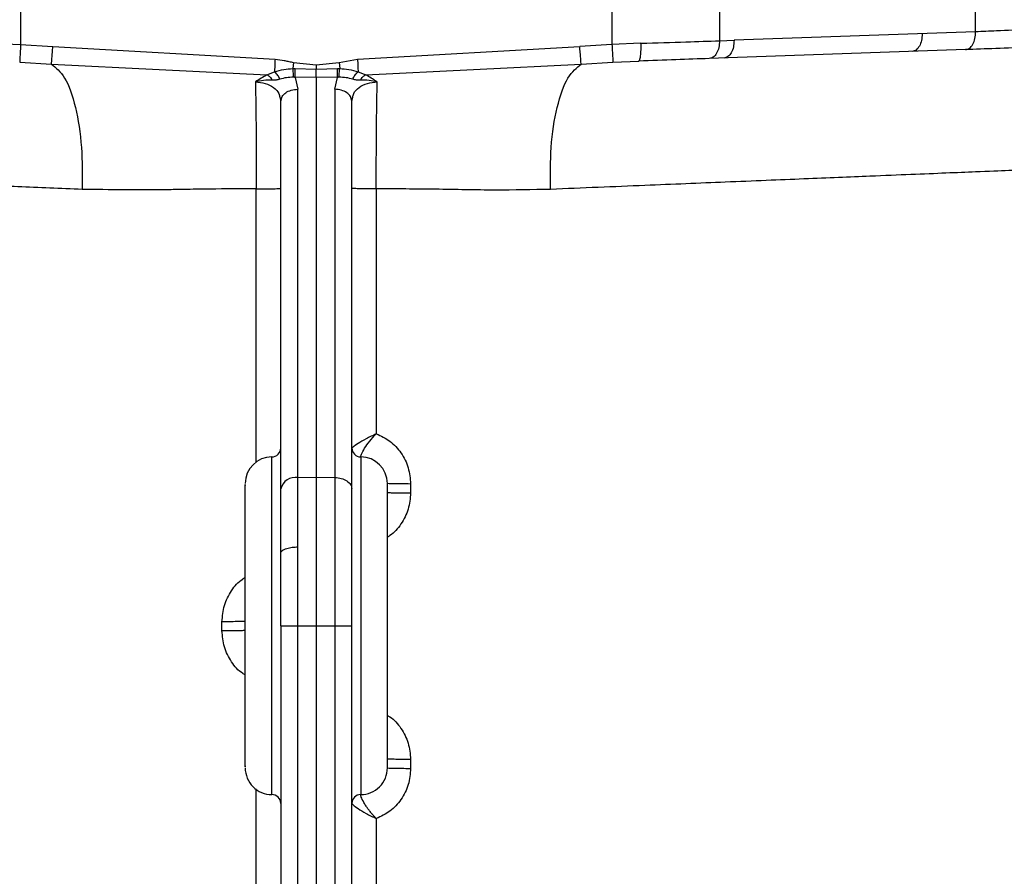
# Model space of a CAD drawing. Header units: inches. Extents: x 144.9 to 238.4, y 214.8 to 247.7.
# Tile 227 of 256: x 177.271 to 177.407, y 244.263 to 244.381. Entities that reach past the tile are written whole.
import ezdxf

# ---------------------------------------------------------------- set-up
doc = ezdxf.new("R2010")
doc.units = ezdxf.units.IN
doc.header["$LTSCALE"] = 0.25
doc.header["$MEASUREMENT"] = 0
doc.layers.add('ANNOTATIONS', color=1, linetype='Continuous')
doc.layers.add('MOTOR LH', color=7, linetype='Continuous')
doc.styles.add('ARIAL', font='arial.ttf', dxfattribs={"height": 0.09375})
doc.dimstyles.new('STANDARD$0', dxfattribs={"dimtxt": 0.09375, "dimasz": 0.09375, "dimexe": 0.03125, "dimexo": 0.046875, "dimgap": 0.09, "dimtad": 0, "dimtih": 1, "dimtoh": 1, "dimdec": 4, "dimzin": 0, "dimdsep": 46, "dimtxsty": 'ARIAL', "dimcen": 0.09, "dimadec": 0, "dimazin": 0, "dimtfac": 1, "dimtdec": 4, "dimtofl": 0, "dimtmove": 0, "dimatfit": 1, "dimfxl": 1, "dimtolj": 1, "dimtzin": 0, "dimarcsym": 0})

# ---------------------------------------------------------------- blocks, each defined once
blk = doc.blocks.new('*D47')
at = {"layer": 'ANNOTATIONS', "color": 0, "lineweight": -2, "transparency": 16777216}
for p, q in [((176.8454608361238, 244.7210665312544), (176.8454608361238, 245.6873671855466)), ((177.9860858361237, 243.5376739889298), (177.9860858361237, 245.6873671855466)), ((176.9392108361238, 245.6561171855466), (177.130663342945, 245.6561171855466)), ((177.8923358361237, 245.6561171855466), (177.7008833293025, 245.6561171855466))]:
    blk.add_line(p, q, dxfattribs=at)
at = {"layer": 'ANNOTATIONS', "color": 0, "transparency": 16777216}
for points in [[(176.9392108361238, 245.6717421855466), (176.9392108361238, 245.6404921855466), (176.8454608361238, 245.6561171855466)], [(177.8923358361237, 245.6717421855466), (177.8923358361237, 245.6404921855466), (177.9860858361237, 245.6561171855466)]]:
    blk.add_solid(points, dxfattribs=at)
at = {"layer": 'defpoints', "color": 0, "transparency": 16777216}
for p in [(176.8454608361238, 245.6561171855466), (176.8454608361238, 244.6741915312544), (177.9860858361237, 243.4907989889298)]:
    blk.add_point(p, dxfattribs=at)
at = {"layer": 'ANNOTATIONS', "color": 0, "transparency": 16777216, "insert": (177.4157733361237, 245.6561171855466), "char_height": 0.09375, "attachment_point": 5, "style": 'ARIAL'}
blk.add_mtext('\\A1;18 5/8"', dxfattribs=at)
blk = doc.blocks.new('*D49')
at = {"layer": 'ANNOTATIONS', "color": 0, "lineweight": -2, "transparency": 16777216}
for p, q in [((176.5571254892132, 244.7850832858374), (176.5571254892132, 246.0537298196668)), ((177.9860858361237, 243.5376739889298), (177.9860858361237, 246.0537298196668)), ((176.6508754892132, 246.0224798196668), (177.0672639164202, 246.0224798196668)), ((177.8923358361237, 246.0224798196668), (177.4759474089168, 246.0224798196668))]:
    blk.add_line(p, q, dxfattribs=at)
at = {"layer": 'ANNOTATIONS', "color": 0, "transparency": 16777216}
for points in [[(176.6508754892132, 246.0381048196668), (176.6508754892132, 246.0068548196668), (176.5571254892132, 246.0224798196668)], [(177.8923358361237, 246.0381048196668), (177.8923358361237, 246.0068548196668), (177.9860858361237, 246.0224798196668)]]:
    blk.add_solid(points, dxfattribs=at)
at = {"layer": 'defpoints', "color": 0, "transparency": 16777216}
for p in [(177.9860858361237, 246.0224798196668), (176.5571254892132, 244.7382082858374), (177.9860858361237, 243.4907989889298)]:
    blk.add_point(p, dxfattribs=at)
at = {"layer": 'ANNOTATIONS', "color": 0, "transparency": 16777216, "insert": (177.2716056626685, 246.0224798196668), "char_height": 0.09375, "attachment_point": 5, "style": 'ARIAL'}
blk.add_mtext('\\A1;24""', dxfattribs=at)

msp = doc.modelspace()

# ---------------------------------------------------------------- linework, layer by layer
at = {"layer": 'MOTOR LH'}
for p, q in [((177.4032368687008, 244.3795891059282), (177.4032368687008, 244.3886547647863)), ((177.3528932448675, 244.3873326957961), (177.3528932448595, 244.3778536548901)), ((177.3677758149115, 244.387540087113), (177.3677758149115, 244.3783507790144)), ((177.2710377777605, 244.3826446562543), (177.2710377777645, 244.3778536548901)), ((177.4032368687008, 244.3795891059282), (177.3697974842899, 244.3784213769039)), ((177.2670166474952, 244.37800941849), (177.2710377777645, 244.3778536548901)), ((177.2710377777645, 244.3778536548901), (177.2754930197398, 244.3775546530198)), ((177.2754930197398, 244.3775546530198), (177.3062520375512, 244.3758036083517)), ((177.3176789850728, 244.3758036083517), (177.3484380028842, 244.3775546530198)), ((177.3528932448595, 244.3778536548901), (177.3484380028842, 244.3775546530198)), ((177.3569143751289, 244.37800941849), (177.3528932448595, 244.3778536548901)), ((177.3677758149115, 244.3783507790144), (177.3697974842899, 244.3784213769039)), ((177.4018344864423, 244.3771299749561), (177.366373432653, 244.3758916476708)), ((177.2709038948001, 244.3753998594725), (177.2753024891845, 244.3751206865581)), ((177.275302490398, 244.3751206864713), (177.3051299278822, 244.3736320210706)), ((177.3088049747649, 244.3753612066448), (177.3087279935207, 244.3744939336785)), ((177.3088049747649, 244.3753612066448), (177.311965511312, 244.3750451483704)), ((177.311965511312, 244.3750451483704), (177.3151260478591, 244.3753612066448)), ((177.3119655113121, 244.375045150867), (177.3119655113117, 244.3744204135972)), ((177.3151260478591, 244.3753612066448), (177.3176789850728, 244.3758036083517)), ((177.3151260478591, 244.3753612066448), (177.3152030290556, 244.3744939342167)), ((177.3188010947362, 244.3736320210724), (177.3486285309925, 244.3751206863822)), ((177.3486285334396, 244.3751206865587), (177.353027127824, 244.3753998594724)), ((177.3530271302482, 244.3753998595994), (177.3565981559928, 244.375550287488)), ((177.3051299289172, 244.3736320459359), (177.3061810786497, 244.3740596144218)), ((177.3087279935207, 244.3744939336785), (177.3090384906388, 244.3744952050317)), ((177.3090384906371, 244.3744952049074), (177.3119655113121, 244.3744204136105)), ((177.309045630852, 244.3740760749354), (177.3090384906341, 244.3744952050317)), ((177.3119655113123, 244.3744204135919), (177.3148925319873, 244.3744952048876)), ((177.314885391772, 244.3740760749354), (177.3148925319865, 244.3744952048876)), ((177.314892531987, 244.3744952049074), (177.3152030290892, 244.3744939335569)), ((177.3177499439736, 244.3740596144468), (177.3188010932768, 244.3736320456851)), ((177.3069139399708, 244.3730331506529), (177.3068530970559, 244.3731876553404)), ((177.311965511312, 244.3733216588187), (177.3090434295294, 244.3732857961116)), ((177.3090434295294, 244.3732857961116), (177.3094190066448, 244.3716411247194)), ((177.311965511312, 244.3733216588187), (177.3119655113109, 244.3179220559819)), ((177.3148875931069, 244.3732857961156), (177.311965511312, 244.3733216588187)), ((177.3145120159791, 244.3716411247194), (177.3148875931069, 244.3732857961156)), ((177.3170170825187, 244.373033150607), (177.3170779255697, 244.3731876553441)), ((177.3070442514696, 244.3700601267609), (177.307223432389, 244.3706527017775)), ((177.3094190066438, 244.3178896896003), (177.3094190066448, 244.3716411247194)), ((177.3145120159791, 244.3716411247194), (177.3145120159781, 244.3178896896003)), ((177.3168867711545, 244.3700601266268), (177.3167075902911, 244.370652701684)), ((177.3069157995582, 244.3705421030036), (177.3070442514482, 244.3700601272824)), ((177.3070442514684, 244.316308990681), (177.3070442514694, 244.3700601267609)), ((177.3168867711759, 244.3700601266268), (177.3170152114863, 244.3705420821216)), ((177.3168867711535, 244.316308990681), (177.3168867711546, 244.3700601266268)), ((177.3036584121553, 244.3199556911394), (177.3036602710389, 244.357850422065)), ((177.3202703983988, 244.3578504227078), (177.3202723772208, 244.3239462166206)), ((177.3058139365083, 244.2739898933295), (177.3058139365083, 244.3207418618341)), ((177.3181170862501, 244.320741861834), (177.3181112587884, 244.3207471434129)), ((177.3181170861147, 244.3207418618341), (177.3181170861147, 244.2739898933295)), ((177.3094190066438, 244.3178896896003), (177.3119655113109, 244.3179220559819)), ((177.3119655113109, 244.3179220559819), (177.3145120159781, 244.3178896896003)), ((177.3250198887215, 244.3169865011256), (177.3250199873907, 244.3157561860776)), ((177.2989095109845, 244.2966863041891), (177.2989096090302, 244.2979166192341)), ((177.3070442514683, 244.297340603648), (177.3070442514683, 244.2457464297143)), ((177.3094190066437, 244.297340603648), (177.3119655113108, 244.2973729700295)), ((177.3094190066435, 244.2459537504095), (177.3094190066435, 244.297340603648)), ((177.3119655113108, 244.2973729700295), (177.3145120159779, 244.297340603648)), ((177.3119655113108, 244.2973729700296), (177.3119655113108, 244.2460426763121)), ((177.3145120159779, 244.297340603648), (177.3145120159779, 244.2459537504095)), ((177.3168867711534, 244.2457464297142), (177.3168867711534, 244.297340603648)), ((177.325022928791, 244.2788467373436), (177.3250230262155, 244.2776164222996)), ((177.3070442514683, 244.2767997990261), (177.3070345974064, 244.2767997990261)), ((177.3036552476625, 244.2589488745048), (177.303656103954, 244.274767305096)), ((177.3181076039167, 244.2739756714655), (177.3181170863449, 244.2739898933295)), ((177.3202750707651, 244.2706567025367), (177.3202757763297, 244.2589488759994))]:
    msp.add_line(p, q, dxfattribs=at)
for centre, radius, start, end in [((177.3058139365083, 244.3219721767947), 0.001230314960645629, 269.9999999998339, 2.101181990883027e-08), ((177.3181170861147, 244.3219721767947), 0.001230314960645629, 180.0000000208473, 269.9999999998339), ((177.3058139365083, 244.3170509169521), 0.00369094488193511, 90.00000000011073, 179.9999999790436), ((177.3181170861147, 244.3170509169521), 0.00369094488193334, 2.095645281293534e-08, 89.99999670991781), ((177.309114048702, 244.3157736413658), 0.002137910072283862, 81.79918477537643, 165.4983561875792), ((177.3058139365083, 244.2776808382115), 0.003690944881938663, 179.9999999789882, 270.0000000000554), ((177.3181170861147, 244.2776808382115), 0.00369094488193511, 270, 2.106718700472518e-08), ((177.3058139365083, 244.2727595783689), 0.001230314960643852, 2.084734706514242e-08, 90), ((177.3181170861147, 244.2727595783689), 0.001230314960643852, 90, 179.9999999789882)]:
    msp.add_arc(centre, radius, start, end, dxfattribs=at)
for points in [[(177.3958437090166, 244.3793309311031), (177.3958289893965, 244.3790129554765), (177.3957995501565, 244.3783770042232), (177.3954820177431, 244.3775709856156), (177.3950141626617, 244.3769998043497), (177.3946322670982, 244.3769144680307), (177.3944413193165, 244.3768717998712)], [(177.4018344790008, 244.3771299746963), (177.4020254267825, 244.3771726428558), (177.402407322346, 244.3772579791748), (177.4028751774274, 244.3778291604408), (177.4031927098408, 244.3786351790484), (177.4032221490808, 244.3792711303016), (177.4032368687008, 244.3795891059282)], [(177.3677758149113, 244.3783507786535), (177.3677610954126, 244.3780328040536), (177.3677316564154, 244.3773968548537), (177.3674141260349, 244.3765908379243), (177.3669462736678, 244.3760196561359), (177.3665643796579, 244.3759343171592), (177.3663734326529, 244.3758916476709)], [(177.36979748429, 244.3784213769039), (177.3697827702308, 244.3781034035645), (177.3697533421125, 244.3774674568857), (177.3694358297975, 244.3766614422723), (177.3689679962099, 244.3760902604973), (177.3685861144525, 244.3760049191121), (177.3683951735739, 244.3759622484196)], [(177.307223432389, 244.3706527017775), (177.3073742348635, 244.3708310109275), (177.3076758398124, 244.3711876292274), (177.3084823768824, 244.3715507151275), (177.3091067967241, 244.3716109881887), (177.3094190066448, 244.3716411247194)], [(177.3167075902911, 244.370652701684), (177.3165567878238, 244.3708310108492), (177.3162551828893, 244.3711876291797), (177.3154486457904, 244.3715507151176), (177.3148242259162, 244.3716109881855), (177.3145120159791, 244.3716411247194)], [(177.303660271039, 244.3578504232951), (177.3041125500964, 244.3578519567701), (177.3050171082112, 244.35785502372), (177.3061262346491, 244.3578701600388), (177.306895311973, 244.357890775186), (177.3069946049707, 244.3579068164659), (177.3070442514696, 244.3579148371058)], [(177.3202703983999, 244.3578504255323), (177.3198181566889, 244.3578519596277), (177.318913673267, 244.3578550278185), (177.3178046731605, 244.3578701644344), (177.3170356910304, 244.3578907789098), (177.3169364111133, 244.3579068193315), (177.3168867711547, 244.3579148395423)], [(177.3145120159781, 244.3178896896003), (177.3148258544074, 244.3178599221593), (177.3154535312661, 244.3178003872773), (177.3162356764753, 244.3174322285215), (177.3167807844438, 244.3169169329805), (177.3168514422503, 244.3165116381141), (177.3168867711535, 244.3163089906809)], [(177.3250198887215, 244.3169865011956), (177.3245861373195, 244.316988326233), (177.3237186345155, 244.3169919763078), (177.3226707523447, 244.3170072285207), (177.3219475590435, 244.3170274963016), (177.3218545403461, 244.3170431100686), (177.3218080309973, 244.3170509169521)], [(177.3218080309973, 244.3158206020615), (177.3218545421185, 244.3158127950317), (177.3219475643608, 244.3157971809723), (177.3226707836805, 244.3157769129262), (177.3237187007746, 244.3157616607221), (177.3245862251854, 244.3157580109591), (177.3250199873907, 244.3157561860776)], [(177.302122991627, 244.2979810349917), (177.3020764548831, 244.2979732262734), (177.3019833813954, 244.2979576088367), (177.3012597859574, 244.2979373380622), (177.3002113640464, 244.297922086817), (177.2993435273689, 244.2979184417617), (177.2989096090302, 244.2979166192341)], [(177.3070442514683, 244.297340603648), (177.3070795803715, 244.297340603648), (177.307150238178, 244.297340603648), (177.3076953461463, 244.297340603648), (177.3084774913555, 244.297340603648), (177.3091051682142, 244.297340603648), (177.3094190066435, 244.297340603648)], [(177.3145120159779, 244.297340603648), (177.3148258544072, 244.297340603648), (177.3154535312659, 244.297340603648), (177.3162356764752, 244.297340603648), (177.3167807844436, 244.297340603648), (177.3168514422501, 244.297340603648), (177.3168867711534, 244.297340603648)], [(177.2989095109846, 244.2966863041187), (177.2993434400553, 244.2966881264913), (177.3002112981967, 244.2966917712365), (177.3012597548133, 244.2967070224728), (177.3019833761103, 244.2967272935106), (177.3020764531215, 244.2967429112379), (177.302122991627, 244.2967507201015)], [(177.325022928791, 244.2788467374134), (177.3245888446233, 244.2788485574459), (177.3237206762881, 244.2788521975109), (177.3226717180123, 244.2788674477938), (177.3219477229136, 244.2788877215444), (177.3218545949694, 244.2789033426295), (177.3218080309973, 244.2789111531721)], [(177.3218080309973, 244.2776808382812), (177.3218545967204, 244.2776730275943), (177.3219477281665, 244.2776574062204), (177.3226717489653, 244.2776371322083), (177.3237207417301, 244.2776218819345), (177.324588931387, 244.2776182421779), (177.3250230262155, 244.2776164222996)]]:
    msp.add_open_spline(points, degree=3, dxfattribs=at)
for points, knots in [([(177.4106781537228, 244.3799009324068), (177.4091174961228, 244.3798361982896), (177.4064280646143, 244.3797246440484), (177.4041802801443, 244.3796291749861), (177.4032368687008, 244.3795891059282)], [0, 0, 0, 0, 0.580292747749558, 1, 1, 1, 1]), ([(177.2710377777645, 244.3778536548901), (177.2710214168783, 244.3775538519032), (177.2709874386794, 244.3769312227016), (177.2709432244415, 244.3761210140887), (177.2709118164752, 244.3755453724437), (177.2709064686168, 244.3754471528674), (177.2709038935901, 244.3753998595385)], [0, 0, 0, 0, 0.2407582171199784, 0.5000053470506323, 0.75924950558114, 1, 1, 1, 1]), ([(177.2753024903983, 244.375120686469), (177.2753075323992, 244.3751852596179), (177.2753179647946, 244.3753188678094), (177.2753632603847, 244.37589751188), (177.2754243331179, 244.3766774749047), (177.2754706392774, 244.3772688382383), (177.2754930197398, 244.3775546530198)], [0, 0, 0, 0, 0.2416447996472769, 0.4999868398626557, 0.7583361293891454, 1, 1, 1, 1]), ([(177.3486285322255, 244.3751206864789), (177.3486234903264, 244.3751852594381), (177.3486130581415, 244.3753188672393), (177.3485677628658, 244.375897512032), (177.3485066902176, 244.3766774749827), (177.3484603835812, 244.3772688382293), (177.3484380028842, 244.3775546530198)], [0, 0, 0, 0, 0.2416448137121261, 0.4999868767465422, 0.7583361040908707, 1, 1, 1, 1]), ([(177.3528932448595, 244.3778536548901), (177.3529096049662, 244.3775538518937), (177.3529435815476, 244.3769312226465), (177.3529877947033, 244.3761210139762), (177.353019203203, 244.3755453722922), (177.3530245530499, 244.3754471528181), (177.3530271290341, 244.3753998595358)], [0, 0, 0, 0, 0.2407581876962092, 0.5000053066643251, 0.7592494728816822, 1, 1, 1, 1]), ([(177.3565981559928, 244.375550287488), (177.3566473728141, 244.3755846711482), (177.3567230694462, 244.3756375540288), (177.3568056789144, 244.3759453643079), (177.3568588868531, 244.376262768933), (177.3568970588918, 244.3766559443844), (177.3569274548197, 244.3772268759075), (177.3569195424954, 244.3777010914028), (177.3569143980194, 244.3780094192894)], [0, 0, 0, 0, 0.2395353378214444, 0.3684110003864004, 0.4999998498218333, 0.6315887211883, 0.7604644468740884, 1, 1, 1, 1]), ([(177.3569143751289, 244.37800941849), (177.359049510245, 244.3780762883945), (177.3629535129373, 244.3781985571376), (177.3662721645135, 244.3783033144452), (177.3677758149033, 244.3783507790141)], [0, 0, 0, 0, 0.5469092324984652, 1, 1, 1, 1]), ([(177.4107640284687, 244.3774418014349), (177.4091527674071, 244.3773855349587), (177.4059302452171, 244.3772730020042), (177.4031997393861, 244.3771776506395), (177.4018344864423, 244.3771299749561)], [0, 0, 0, 0, 0.4999999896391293, 1, 1, 1, 1]), ([(177.2753024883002, 244.3751206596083), (177.2759347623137, 244.3746174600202), (177.2772344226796, 244.3735831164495), (177.2787045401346, 244.3693655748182), (177.2795841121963, 244.363848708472), (177.2795659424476, 244.3597509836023), (177.2795572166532, 244.3577831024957)], [0, 0, 0, 0, 0.246397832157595, 0.5064789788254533, 0.7629927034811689, 1, 1, 1, 1]), ([(177.3062520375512, 244.3758036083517), (177.3062456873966, 244.375647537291), (177.3062327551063, 244.3753296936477), (177.3062138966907, 244.3748662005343), (177.3061960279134, 244.3744270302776), (177.3061860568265, 244.3741819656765), (177.3061810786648, 244.3740596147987)], [0, 0, 0, 0, 0.2414344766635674, 0.4916889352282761, 0.7462207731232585, 0.9999999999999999, 0.9999999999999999, 0.9999999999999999, 0.9999999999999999]), ([(177.3062520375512, 244.3758036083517), (177.3066834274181, 244.3757634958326), (177.3071413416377, 244.3757209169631), (177.3077733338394, 244.3755757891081), (177.3081915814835, 244.3754651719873), (177.3085918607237, 244.3753973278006), (177.3088049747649, 244.3753612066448)], [0, 0, 0, 0, 0.4998569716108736, 0.5305910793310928, 0.7500803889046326, 1, 1, 1, 1]), ([(177.3176789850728, 244.3758036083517), (177.3176853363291, 244.3756475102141), (177.3176982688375, 244.375329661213), (177.3177171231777, 244.37486626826), (177.3177349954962, 244.3744270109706), (177.3177449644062, 244.3741819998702), (177.317749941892, 244.3740596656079)], [0, 0, 0, 0, 0.2414772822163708, 0.4916990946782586, 0.7462049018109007, 1, 1, 1, 1]), ([(177.3443741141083, 244.357783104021), (177.3443653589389, 244.35975099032), (177.3443471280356, 244.3638487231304), (177.345226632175, 244.3693655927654), (177.3466966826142, 244.3735831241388), (177.3479962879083, 244.3746174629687), (177.3486285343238, 244.3751206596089)], [0, 0, 0, 0, 0.237007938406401, 0.4935220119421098, 0.7536029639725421, 1, 1, 1, 1]), ([(177.366373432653, 244.3758916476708), (177.3648726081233, 244.3758392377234), (177.3618708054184, 244.375734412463), (177.3583557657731, 244.3756116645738), (177.3565981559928, 244.3755502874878)], [0, 0, 0, 0, 0.4999744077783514, 1, 1, 1, 1]), ([(177.3051299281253, 244.3736320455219), (177.3048622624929, 244.3734823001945), (177.3043270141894, 244.3731828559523), (177.3037943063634, 244.3728302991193), (177.3035279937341, 244.3726540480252)], [0, 0, 0, 0, 0.5000774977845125, 1, 1, 1, 1]), ([(177.3051299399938, 244.3736320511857), (177.3052003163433, 244.3735978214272), (177.3053429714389, 244.3735284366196), (177.3055429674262, 244.3733549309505), (177.3057214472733, 244.3731425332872), (177.3058102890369, 244.3729758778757), (177.3058541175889, 244.3728936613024)], [0, 0, 0, 0, 0.2466658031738, 0.4999994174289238, 0.7533333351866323, 1, 1, 1, 1]), ([(177.3068530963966, 244.3731876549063), (177.306812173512, 244.3732720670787), (177.3067295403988, 244.3734425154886), (177.3065627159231, 244.3736834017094), (177.3063771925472, 244.3738982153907), (177.3062456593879, 244.3740064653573), (177.3061810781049, 244.3740596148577)], [0, 0, 0, 0, 0.2497396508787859, 0.5042842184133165, 0.7566091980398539, 1, 1, 1, 1]), ([(177.3061810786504, 244.3740596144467), (177.3066011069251, 244.3741789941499), (177.3074147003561, 244.3744102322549), (177.3082998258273, 244.3744666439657), (177.3087279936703, 244.3744939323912)], [0, 0, 0, 0, 0.5162631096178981, 1, 1, 1, 1]), ([(177.3088234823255, 244.3733010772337), (177.3088196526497, 244.3733869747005), (177.3088118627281, 244.3735616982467), (177.3087895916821, 244.3738713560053), (177.3087613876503, 244.3741922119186), (177.3087389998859, 244.3743944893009), (177.3087279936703, 244.3744939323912)], [0, 0, 0, 0, 0.2458102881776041, 0.5000013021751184, 0.7541919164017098, 1, 1, 1, 1]), ([(177.3090434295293, 244.373285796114), (177.3090451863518, 244.373402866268), (177.3090487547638, 244.3736406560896), (177.3090466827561, 244.3739294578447), (177.309045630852, 244.3740760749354)], [0, 0, 0, 0, 0.4923261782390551, 1, 1, 1, 1]), ([(177.311965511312, 244.3733216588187), (177.3119655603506, 244.3733967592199), (177.311965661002, 244.3735509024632), (177.3119658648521, 244.3738279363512), (177.3119656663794, 244.3741258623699), (177.3119655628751, 244.3743224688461), (177.3119655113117, 244.374420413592)], [0, 0, 0, 0, 0.2381863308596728, 0.4888763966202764, 0.7453701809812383, 1, 1, 1, 1]), ([(177.314887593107, 244.3732857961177), (177.3148858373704, 244.3734028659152), (177.3148822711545, 244.3736406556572), (177.3148843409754, 244.3739294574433), (177.314885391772, 244.3740760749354)], [0, 0, 0, 0, 0.4923248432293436, 1, 1, 1, 1]), ([(177.3151075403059, 244.3733010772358), (177.3151113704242, 244.3733869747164), (177.3151191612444, 244.3735616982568), (177.3151414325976, 244.3738713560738), (177.3151696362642, 244.3741922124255), (177.3151920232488, 244.3743944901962), (177.3152030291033, 244.3744939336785)], [0, 0, 0, 0, 0.2458101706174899, 0.500000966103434, 0.7541912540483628, 1, 1, 1, 1]), ([(177.3152030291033, 244.3744939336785), (177.3156311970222, 244.3744666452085), (177.3165163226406, 244.3744102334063), (177.317329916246, 244.3741789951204), (177.3177499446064, 244.3740596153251)], [0, 0, 0, 0, 0.4837368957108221, 1, 1, 1, 1]), ([(177.3170779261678, 244.3731876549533), (177.3171188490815, 244.3732720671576), (177.3172014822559, 244.3734425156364), (177.3173683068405, 244.3736834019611), (177.3175538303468, 244.3738982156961), (177.3176853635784, 244.374006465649), (177.3177499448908, 244.3740596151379)], [0, 0, 0, 0, 0.2497396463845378, 0.5042842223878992, 0.756609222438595, 0.9999999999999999, 0.9999999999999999, 0.9999999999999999, 0.9999999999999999]), ([(177.3180769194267, 244.3728936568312), (177.3181207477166, 244.3729758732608), (177.3182095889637, 244.3731425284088), (177.3183880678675, 244.37335492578), (177.3185880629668, 244.3735284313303), (177.3187307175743, 244.3735978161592), (177.3188010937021, 244.3736320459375)], [0, 0, 0, 0, 0.2466665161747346, 0.5000003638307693, 0.7533340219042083, 1, 1, 1, 1]), ([(177.3204030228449, 244.3726540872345), (177.3204030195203, 244.3726541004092), (177.3204030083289, 244.3726541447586), (177.3204029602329, 244.3726543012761), (177.3204027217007, 244.3726548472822), (177.320401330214, 244.3726567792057), (177.3203925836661, 244.3726632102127), (177.3203720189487, 244.3726739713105), (177.3203390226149, 244.3726979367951), (177.3202740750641, 244.3727403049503), (177.3201487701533, 244.3728242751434), (177.3199039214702, 244.372982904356), (177.3194513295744, 244.3732748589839), (177.3190568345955, 244.3734915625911), (177.3188010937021, 244.3736320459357)], [0, 0, 0, 0, 2.810596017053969e-05, 9.461166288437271e-05, 0.0003359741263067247, 0.001220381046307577, 0.004519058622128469, 0.01747225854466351, 0.03478294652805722, 0.06923594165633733, 0.1374645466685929, 0.2711810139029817, 0.527525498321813, 1, 1, 1, 1]), ([(177.3035277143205, 244.3726537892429), (177.3035434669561, 244.3719886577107), (177.303584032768, 244.3702758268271), (177.3036307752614, 244.3665406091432), (177.3036591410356, 244.3620756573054), (177.3036599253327, 244.3591430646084), (177.3036602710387, 244.3578504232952)], [0, 0, 0, 0, 0.1938026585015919, 0.499075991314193, 0.7792004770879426, 1, 1, 1, 1]), ([(177.3058542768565, 244.3728937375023), (177.305465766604, 244.3728985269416), (177.3047327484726, 244.3729075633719), (177.3039130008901, 244.372735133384), (177.3035277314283, 244.3726540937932)], [0, 0, 0, 0, 0.5300145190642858, 1, 1, 1, 1]), ([(177.3035277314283, 244.3726540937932), (177.3039987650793, 244.3726111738), (177.3049434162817, 244.3725250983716), (177.3060889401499, 244.3719111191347), (177.3067927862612, 244.3712030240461), (177.3068846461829, 244.3707094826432), (177.3069157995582, 244.3705421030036)], [0, 0, 0, 0, 0.2824160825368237, 0.5663813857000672, 0.85294257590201, 1, 1, 1, 1]), ([(177.3069138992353, 244.3730331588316), (177.3067382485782, 244.3729870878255), (177.3063820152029, 244.3728936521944), (177.306031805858, 244.3728937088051), (177.3058542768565, 244.3728937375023)], [0, 0, 0, 0, 0.4930774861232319, 1, 1, 1, 1]), ([(177.3088234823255, 244.3733010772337), (177.3084828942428, 244.3732924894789), (177.307786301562, 244.3732749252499), (177.3072089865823, 244.3731149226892), (177.3069139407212, 244.3730331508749)], [0, 0, 0, 0, 0.4889343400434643, 1, 1, 1, 1]), ([(177.3090434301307, 244.3732857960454), (177.3090069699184, 244.3732894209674), (177.3089336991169, 244.3732967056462), (177.3088603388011, 244.3732996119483), (177.3088234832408, 244.3733010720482)], [0, 0, 0, 0, 0.4976090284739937, 1, 1, 1, 1]), ([(177.3151075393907, 244.3733010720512), (177.3150706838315, 244.3732996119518), (177.3149973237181, 244.3732967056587), (177.3149240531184, 244.3732894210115), (177.3148875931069, 244.3732857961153)], [0, 0, 0, 0, 0.5023923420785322, 0.9999999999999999, 0.9999999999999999, 0.9999999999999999, 0.9999999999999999]), ([(177.3170170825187, 244.373033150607), (177.316722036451, 244.3731149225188), (177.316144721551, 244.3732749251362), (177.3154481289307, 244.3732924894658), (177.3151075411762, 244.3733010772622)], [0, 0, 0, 0, 0.5110660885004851, 1, 1, 1, 1]), ([(177.3170152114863, 244.3705420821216), (177.3170463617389, 244.3707094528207), (177.3171382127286, 244.3712029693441), (177.3178419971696, 244.3719110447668), (177.3189874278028, 244.3725250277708), (177.3199320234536, 244.372611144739), (177.3204030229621, 244.372654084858)], [0, 0, 0, 0, 0.1470567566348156, 0.433617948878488, 0.7175874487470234, 1, 1, 1, 1]), ([(177.3180767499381, 244.3728937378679), (177.3178992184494, 244.3728937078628), (177.3175490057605, 244.3728936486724), (177.3171927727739, 244.3729870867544), (177.3170171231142, 244.3730331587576)], [0, 0, 0, 0, 0.5069247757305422, 1, 1, 1, 1]), ([(177.3204030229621, 244.372654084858), (177.3200183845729, 244.3727350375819), (177.3191987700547, 244.3729075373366), (177.3184657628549, 244.3728985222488), (177.3180767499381, 244.3728937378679)], [0, 0, 0, 0, 0.469291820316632, 0.9999999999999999, 0.9999999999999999, 0.9999999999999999, 0.9999999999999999]), ([(177.3202703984, 244.3578504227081), (177.3202705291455, 244.3590519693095), (177.3202708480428, 244.3619826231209), (177.3202978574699, 244.3663723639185), (177.3203450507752, 244.3701979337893), (177.3203858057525, 244.3719238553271), (177.3204030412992, 244.3726537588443)], [0, 0, 0, 0, 0.205336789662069, 0.5008303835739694, 0.7888979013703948, 1, 1, 1, 1]), ([(177.2795572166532, 244.3577831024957), (177.2765563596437, 244.35790591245), (177.2707243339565, 244.3581445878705), (177.2626585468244, 244.3584748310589), (177.2550388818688, 244.3587871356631), (177.2478807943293, 244.3590800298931), (177.2411941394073, 244.3593538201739), (177.2340421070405, 244.3596469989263), (177.2268950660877, 244.3599388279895), (177.22049536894, 244.3602001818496), (177.2157750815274, 244.3603942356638), (177.2141121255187, 244.360462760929), (177.2132892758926, 244.3604966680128)], [0, 0, 0, 0, 0.08837699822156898, 0.1717565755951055, 0.2501394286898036, 0.3362471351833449, 0.4196069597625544, 0.5002199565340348, 0.6289848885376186, 0.7552000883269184, 0.8788702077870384, 1, 1, 1, 1]), ([(177.4106417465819, 244.3604966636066), (177.4098193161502, 244.3604627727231), (177.4081572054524, 244.3603942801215), (177.4039696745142, 244.3602221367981), (177.3992467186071, 244.3600290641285), (177.3943657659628, 244.3598298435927), (177.3892964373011, 244.3596226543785), (177.3842753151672, 244.3594168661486), (177.379482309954, 244.3592205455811), (177.3742529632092, 244.359006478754), (177.3670413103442, 244.3587113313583), (177.357246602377, 244.3583098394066), (177.3487915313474, 244.3579638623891), (177.3443741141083, 244.357783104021)], [0, 0, 0, 0, 0.1211240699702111, 0.2447886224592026, 0.3286819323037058, 0.4137093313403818, 0.4998722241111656, 0.5600793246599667, 0.6218325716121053, 0.6851324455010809, 0.7499794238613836, 0.8693748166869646, 1, 1, 1, 1]), ([(177.303660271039, 244.3578504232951), (177.3015182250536, 244.3578464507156), (177.2983307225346, 244.357840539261), (177.2944151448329, 244.3577771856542), (177.2924384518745, 244.3577458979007), (177.2914458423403, 244.3577300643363), (177.2911902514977, 244.3577259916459), (177.2911225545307, 244.3577249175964), (177.2911029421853, 244.3577246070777), (177.287194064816, 244.3576638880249), (177.2833746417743, 244.3577235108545), (177.2795572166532, 244.3577831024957)], [0, 0, 0, 0, 0.2615706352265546, 0.3892339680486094, 0.4824090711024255, 0.506244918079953, 0.512474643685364, 0.5141674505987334, 0.5146583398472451, 0.514912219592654, 1, 1, 1, 1]), ([(177.3443741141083, 244.357783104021), (177.3418507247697, 244.3577298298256), (177.3366269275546, 244.3576195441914), (177.3285574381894, 244.3578232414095), (177.3230056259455, 244.3578414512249), (177.3202703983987, 244.3578504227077)], [0, 0, 0, 0, 0.3216064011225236, 0.6657738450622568, 1, 1, 1, 1]), ([(177.3202723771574, 244.3239462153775), (177.3197897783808, 244.3237077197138), (177.3188379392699, 244.3232373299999), (177.3177359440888, 244.3225885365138), (177.3170194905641, 244.3221042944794), (177.3169291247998, 244.3220167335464), (177.3168867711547, 244.3219756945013)], [0, 0, 0, 0, 0.2768584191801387, 0.5460533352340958, 0.7872391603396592, 0.9999999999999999, 0.9999999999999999, 0.9999999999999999, 0.9999999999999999]), ([(177.3181112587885, 244.3207471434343), (177.3181115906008, 244.3207778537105), (177.3181122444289, 244.3208383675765), (177.318248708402, 244.3211988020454), (177.3186080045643, 244.3218903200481), (177.3193187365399, 244.3229126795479), (177.3199535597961, 244.3236006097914), (177.3202724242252, 244.32394614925)], [0, 0, 0, 0, 0.1351017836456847, 0.2662148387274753, 0.5145907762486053, 0.7561845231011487, 1, 1, 1, 1]), ([(177.3202723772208, 244.3239462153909), (177.3209252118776, 244.3236369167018), (177.3222536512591, 244.3230075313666), (177.3237773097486, 244.3213363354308), (177.3248210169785, 244.3192787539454), (177.3249534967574, 244.3177517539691), (177.3250198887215, 244.3169865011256)], [0, 0, 0, 0, 0.2409171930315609, 0.490237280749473, 0.7445334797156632, 1, 1, 1, 1]), ([(177.3094135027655, 244.3082745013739), (177.3094137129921, 244.3099896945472), (177.3094141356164, 244.313437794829), (177.3094173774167, 244.3164006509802), (177.3094190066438, 244.3178896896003)], [0, 0, 0, 0, 0.4974313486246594, 1, 1, 1, 1]), ([(177.3119655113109, 244.3179220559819), (177.3119656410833, 244.3164369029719), (177.3119659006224, 244.3134666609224), (177.311966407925, 244.3083550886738), (177.3119659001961, 244.3029544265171), (177.3119656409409, 244.2992334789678), (177.3119655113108, 244.2973729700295)], [0, 0, 0, 0, 0.2500060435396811, 0.5000013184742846, 0.7499959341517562, 1, 1, 1, 1]), ([(177.3145120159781, 244.3178896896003), (177.3145137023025, 244.3164045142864), (177.3145170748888, 244.3134342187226), (177.3145187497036, 244.3083226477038), (177.3145170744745, 244.3029220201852), (177.3145137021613, 244.2992010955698), (177.3145120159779, 244.297340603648)], [0, 0, 0, 0, 0.250005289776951, 0.5000013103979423, 0.7499966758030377, 1, 1, 1, 1]), ([(177.3021229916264, 244.277960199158), (177.3021229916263, 244.2778812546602), (177.3021229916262, 244.2775490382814), (177.3021229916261, 244.2796154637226), (177.302122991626, 244.2839404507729), (177.3021229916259, 244.2902110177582), (177.3021229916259, 244.2973741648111), (177.3021229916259, 244.3045321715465), (177.302122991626, 244.3107962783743), (177.3021229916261, 244.3151184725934), (177.3021229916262, 244.3171840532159), (177.3021229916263, 244.3168507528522), (177.3021229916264, 244.3167717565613)], [0, 0, 0, 0, 0.03616353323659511, 0.152184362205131, 0.268109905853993, 0.3841755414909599, 0.5001645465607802, 0.6160475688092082, 0.7319361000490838, 0.8478961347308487, 0.9639495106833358, 1, 1, 1, 1]), ([(177.3070442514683, 244.3074334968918), (177.3070442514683, 244.3090248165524), (177.3070442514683, 244.3122074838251), (177.3070442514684, 244.3149418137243), (177.3070442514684, 244.316308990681)], [0, 0, 0, 0, 0.4999956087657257, 1, 1, 1, 1]), ([(177.3168867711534, 244.297340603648), (177.3168867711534, 244.2990562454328), (177.3168867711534, 244.3024909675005), (177.3168867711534, 244.3074780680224), (177.3168867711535, 244.3121979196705), (177.3168867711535, 244.3149395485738), (177.3168867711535, 244.316308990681)], [0, 0, 0, 0, 0.2497497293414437, 0.5000000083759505, 0.7502502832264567, 1, 1, 1, 1]), ([(177.3218080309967, 244.2776808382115), (177.3218080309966, 244.2779437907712), (177.3218080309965, 244.2783482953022), (177.3218080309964, 244.2808029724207), (177.3218080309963, 244.2833435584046), (177.3218080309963, 244.2864972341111), (177.3218080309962, 244.291080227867), (177.3218080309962, 244.2973658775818), (177.3218080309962, 244.3036515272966), (177.3218080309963, 244.3082345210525), (177.3218080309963, 244.311388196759), (177.3218080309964, 244.3139287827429), (177.3218080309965, 244.3163834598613), (177.3218080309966, 244.3167879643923), (177.3218080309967, 244.3170509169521)], [0, 0, 0, 0, 0.1197284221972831, 0.1841803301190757, 0.2499999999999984, 0.3158196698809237, 0.3802715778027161, 0.5000000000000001, 0.6197284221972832, 0.6841803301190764, 0.7500000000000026, 0.8158196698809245, 0.8802715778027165, 1, 1, 1, 1]), ([(177.3250199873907, 244.3157561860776), (177.3249548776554, 244.3149875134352), (177.3248250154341, 244.3134543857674), (177.3237584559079, 244.3114304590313), (177.3226994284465, 244.3101142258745), (177.3219250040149, 244.3097067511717), (177.3218080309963, 244.3096452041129)], [0, 0, 0, 0, 0.3181762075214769, 0.6346066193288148, 0.9448091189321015, 1, 1, 1, 1]), ([(177.3070442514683, 244.3074334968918), (177.3070857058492, 244.3075501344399), (177.3071718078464, 244.3077923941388), (177.30780745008, 244.3080706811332), (177.3086021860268, 244.3082378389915), (177.3091498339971, 244.308262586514), (177.3094135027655, 244.3082745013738)], [0, 0, 0, 0, 0.270727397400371, 0.5623089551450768, 0.7892707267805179, 1, 1, 1, 1]), ([(177.3094190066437, 244.297340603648), (177.3094173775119, 244.2992146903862), (177.3094141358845, 244.3029437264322), (177.3094137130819, 244.3065036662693), (177.3094135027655, 244.3082745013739)], [0, 0, 0, 0, 0.5025660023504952, 1, 1, 1, 1]), ([(177.3070442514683, 244.297340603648), (177.3070442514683, 244.2990616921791), (177.3070442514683, 244.3025038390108), (177.3070442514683, 244.3057902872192), (177.3070442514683, 244.3074334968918)], [0, 0, 0, 0, 0.5000043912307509, 1, 1, 1, 1]), ([(177.2989096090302, 244.2979166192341), (177.2989742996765, 244.2986825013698), (177.2991035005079, 244.3002121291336), (177.3001672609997, 244.3022381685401), (177.3012302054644, 244.3035547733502), (177.3020055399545, 244.3039637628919), (177.3021229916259, 244.3040257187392)], [0, 0, 0, 0, 0.3173912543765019, 0.6338971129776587, 0.9445408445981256, 1, 1, 1, 1]), ([(177.3021229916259, 244.2905762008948), (177.3020062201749, 244.2906377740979), (177.3012315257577, 244.2910462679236), (177.3001692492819, 244.2923611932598), (177.2991038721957, 244.2943866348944), (177.2989743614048, 244.2959189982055), (177.2989095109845, 244.2966863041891)], [0, 0, 0, 0, 0.05512072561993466, 0.3656862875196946, 0.6823777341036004, 1, 1, 1, 1]), ([(177.3218080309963, 244.284958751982), (177.3219251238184, 244.2848971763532), (177.3226986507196, 244.2844904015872), (177.3237586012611, 244.2831752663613), (177.3248271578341, 244.281150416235), (177.3249574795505, 244.2796168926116), (177.325022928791, 244.2788467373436)], [0, 0, 0, 0, 0.05522658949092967, 0.3648323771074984, 0.6810106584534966, 0.9999999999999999, 0.9999999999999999, 0.9999999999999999, 0.9999999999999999]), ([(177.3250230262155, 244.2776164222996), (177.3249569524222, 244.2768526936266), (177.3248248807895, 244.2753261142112), (177.3237828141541, 244.2732695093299), (177.3222592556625, 244.2715967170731), (177.3209286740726, 244.2709663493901), (177.3202750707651, 244.2706567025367)], [0, 0, 0, 0, 0.2547049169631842, 0.5091170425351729, 0.7588703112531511, 1, 1, 1, 1]), ([(177.3202750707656, 244.2706567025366), (177.3202748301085, 244.2706567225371), (177.3202741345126, 244.2706567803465), (177.3202720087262, 244.2706576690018), (177.3202660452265, 244.2706633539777), (177.3202571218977, 244.2706765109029), (177.3202345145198, 244.2706975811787), (177.3201953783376, 244.2707397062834), (177.3201153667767, 244.2708227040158), (177.3199586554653, 244.2709920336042), (177.3198065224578, 244.2711625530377), (177.3196661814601, 244.2713250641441), (177.3195014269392, 244.2715198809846), (177.3193080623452, 244.2717613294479), (177.319071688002, 244.2720783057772), (177.3188188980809, 244.2724422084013), (177.318452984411, 244.273036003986), (177.3181375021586, 244.2737152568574), (177.3181173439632, 244.2738908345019), (177.3181076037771, 244.2739756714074)], [0, 0, 0, 0, 0.000124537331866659, 0.0003599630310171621, 0.001169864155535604, 0.004310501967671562, 0.008554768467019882, 0.01704809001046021, 0.03405486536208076, 0.06815678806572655, 0.1367389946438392, 0.1535150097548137, 0.1818317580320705, 0.2727556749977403, 0.3217241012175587, 0.4053643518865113, 0.5337320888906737, 0.7747052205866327, 1, 1, 1, 1]), ([(177.3168867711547, 244.2727501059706), (177.3169292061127, 244.2726947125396), (177.3170197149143, 244.2725765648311), (177.3177371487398, 244.2720526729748), (177.3188402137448, 244.2713737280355), (177.3197923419, 244.2708979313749), (177.3202750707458, 244.2706567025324)], [0, 0, 0, 0, 0.212950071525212, 0.4541975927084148, 0.7232782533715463, 1, 1, 1, 1])]:
    msp.add_open_spline(points, degree=3, knots=knots, dxfattribs=at)

# ---------------------------------------------------------------- dimensions: what is measured, and where the dimension line sits
at = {"layer": 'ANNOTATIONS'}
for base, p1, p2, text, picture, middle in [((177.9860858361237, 246.0224798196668), (176.5571254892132, 244.7382082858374), (177.9860858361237, 243.4907989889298), '24""', '*D49', (177.2716056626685, 246.0224798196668)), ((176.8454608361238, 245.6561171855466), (177.9860858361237, 243.4907989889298), (176.8454608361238, 244.6741915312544), '18 5/8"', '*D47', (177.4157733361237, 245.6561171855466))]:
    dim = msp.add_linear_dim(base=base, p1=p1, p2=p2, text=text, dimstyle='STANDARD$0', dxfattribs=at)
    dim.commit()
    dim.dimension.update_dxf_attribs({"geometry": picture, "text_midpoint": middle, "dimtype": 160})

doc.saveas('drawing.dxf')
